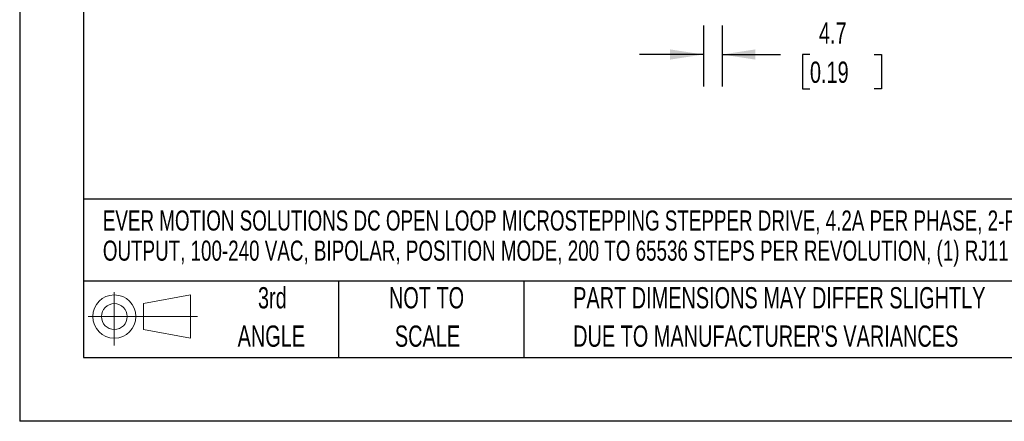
# Model space of a CAD drawing. Header units: millimetres. Extents: x 0 to 699, y 0 to 540.
# Tile 1 of 32: x 0 to 245, y 0 to 100. Entities that reach past the tile are written whole.
import ezdxf

# ---------------------------------------------------------------- set-up
doc = ezdxf.new("R2010")
doc.units = ezdxf.units.MM
doc.header["$LTSCALE"] = 2.5
doc.linetypes.add('CENTERX2', pattern=[20.32, 12.7, -2.54, 2.54, -2.54])
doc.layers.add('DIMENSIONS', color=140, linetype='Continuous', lineweight=25)
doc.layers.add('TEXT', color=140, linetype='Continuous', lineweight=25)
doc.layers.add('SLD-DEFPOINTS', color=7, linetype='Continuous')
doc.styles.add('SLDTEXTSTYLE0', font='TXT', dxfattribs={"width": 0.7})
doc.dimstyles.new('SLDDIMSTYLE3', dxfattribs={"dimtxt": 5.39502, "dimasz": 8.255, "dimexe": 0, "dimexo": 0.0625, "dimgap": 1.348755, "dimtad": 0, "dimtih": 1, "dimtoh": 1, "dimrnd": 1e-09, "dimzin": 12, "dimdsep": 46, "dimtxsty": 'SLDTEXTSTYLE0', "dimsah": 1, "dimcen": 0.09, "dimadec": 0, "dimazin": 3, "dimtfac": 1, "dimtmove": 0, "dimatfit": 0, "dimfxl": 0, "dimfrac": 2, "dimtolj": 1, "dimtzin": 12, "dimarcsym": 0})

# ---------------------------------------------------------------- blocks, each defined once
blk = doc.blocks.new('Block11')
at = {"color": 7, "linetype": 'Continuous', "lineweight": 18}
for p, q in [((6.47, 13.28), (6.47, 0)), ((13.7, 10.42), (25.44, 12.58)), ((25.44, 12.58), (25.44, 1.83)), ((13.7, 3.99), (13.7, 10.42)), ((0, 7.2), (27.18, 7.2)), ((13.7, 3.99), (25.44, 1.83))]:
    blk.add_line(p, q, dxfattribs=at)
for radius in [5.38, 3.21]:
    blk.add_circle((6.47, 7.2), radius, dxfattribs=at)
blk = doc.blocks.new('Block12')
at = {"layer": 'SLD-DEFPOINTS'}
blk.add_blockref('Block11', (0, 0), dxfattribs=at)
blk = doc.blocks.new('SW_NOTE_0')
at = {"layer": 'TEXT', "color": 0, "linetype": 'CENTERX2', "lineweight": 18, "char_height": 5, "attachment_point": 1, "style": 'SLDTEXTSTYLE0'}
for s, insert in [('EVER MOTION SOLUTIONS DC OPEN LOOP MICROSTEPPING STEPPER DRIVE, 4.2A PER PHASE, 2-PHASE', (0, 6.45)), ('OUTPUT, 100-240 VAC, BIPOLAR, POSITION MODE, 200 TO 65536 STEPS PER REVOLUTION, (1) RJ11 PORT(s)', (0, -1.05))]:
    blk.add_mtext(s, dxfattribs=dict(at, insert=insert))
blk = doc.blocks.new('SW_NOTE_0_3')
at = {"layer": 'TEXT', "color": 0, "linetype": 'CENTERX2', "lineweight": 18, "char_height": 5.2917, "attachment_point": 1, "style": 'SLDTEXTSTYLE0'}
for s, insert in [('PART DIMENSIONS MAY DIFFER SLIGHTLY', (0, 6.82)), ("DUE TO MANUFACTURER'S VARIANCES", (0, -2.73))]:
    blk.add_mtext(s, dxfattribs=dict(at, insert=insert))
blk = doc.blocks.new('SW_NOTE_0_4')
at = {"layer": 'TEXT', "color": 0, "linetype": 'CENTERX2', "lineweight": 18, "char_height": 5.292, "attachment_point": 2, "style": 'SLDTEXTSTYLE0'}
for s, insert in [('NOT TO', (13.15, 6.82)), ('SCALE', (13.39, -2.73))]:
    blk.add_mtext(s, dxfattribs=dict(at, insert=insert))
blk = doc.blocks.new('SW_NOTE_0_5')
at = {"layer": 'TEXT', "color": 0, "linetype": 'CENTERX2', "lineweight": 18, "char_height": 5.292, "attachment_point": 2, "style": 'SLDTEXTSTYLE0'}
for s, insert in [('3rd', (5.79, 6.82)), ('ANGLE', (5.54, -2.73))]:
    blk.add_mtext(s, dxfattribs=dict(at, insert=insert))
blk = doc.blocks.new('_D_5')
at = {"layer": 'DIMENSIONS'}
for p, q in [((170.21, 98.51), (170.21, 83.38)), ((174.91, 98.51), (174.91, 83.38)), ((170.21, 91.32), (154.33, 91.32)), ((174.91, 91.32), (189.43, 91.32)), ((196.75, 91.32), (194.93, 91.32)), ((194.93, 91.32), (194.93, 82.74)), ((212.78, 91.32), (214.59, 91.32)), ((214.59, 91.32), (214.59, 82.74)), ((194.93, 82.74), (196.75, 82.74)), ((214.59, 82.74), (212.78, 82.74))]:
    blk.add_line(p, q, dxfattribs=at)
for points in [[(170.21, 91.32), (161.95, 92.59), (161.95, 90.05)], [(174.91, 91.32), (183.16, 90.05), (183.16, 92.59)]]:
    blk.add_solid(points, dxfattribs=at)
at = {"layer": 'DIMENSIONS', "char_height": 5.292, "attachment_point": 1, "style": 'SLDTEXTSTYLE0'}
for s, insert in [('4.7', (198.99, 99.35)), ('0.19', (196.75, 89.56))]:
    blk.add_mtext(s, dxfattribs=dict(at, insert=insert))

msp = doc.modelspace()

# ---------------------------------------------------------------- linework, layer by layer
at = {"color": 7, "linetype": 'Continuous'}
for p in [(0.006, 539.757), (698.506, 0.007)]:
    msp.add_line(p, (0.006, 0.007), dxfattribs=at)
at = {"layer": 'TEXT'}
for p, q in [((15.875, 523.875), (15.875, 15.875)), ((682.625, 55.315), (15.875, 55.315)), ((682.625, 34.925), (15.875, 34.925)), ((79.375, 34.925), (79.375, 15.875)), ((125.529, 34.925), (125.529, 15.875)), ((15.875, 15.875), (682.625, 15.875))]:
    msp.add_line(p, q, dxfattribs=at)

# ---------------------------------------------------------------- block references
at = {"layer": 'SLD-DEFPOINTS'}
msp.add_blockref('Block12', (17.095, 18.885), dxfattribs=at)
at = {"layer": 'TEXT', "linetype": 'CENTERX2', "lineweight": 18}
for name, p in [('SW_NOTE_0', (20.709, 46.041)), ('SW_NOTE_0_5', (57.118, 26.589)), ('SW_NOTE_0_4', (88.143, 26.589)), ('SW_NOTE_0_3', (137.798, 26.589))]:
    msp.add_blockref(name, p, dxfattribs=at)

# ---------------------------------------------------------------- dimensions: what is measured, and where the dimension line sits
at = {"layer": 'DIMENSIONS'}
dim = msp.add_linear_dim(base=(174.906, 91.318), p1=(170.206, 101.685), p2=(174.906, 101.685), dimstyle='SLDDIMSTYLE3', dxfattribs=at)
dim.commit()
dim.dimension.update_dxf_attribs({"geometry": '_D_5', "text_midpoint": (204.761, 91.318), "dimtype": 160})

doc.saveas('drawing.dxf')
